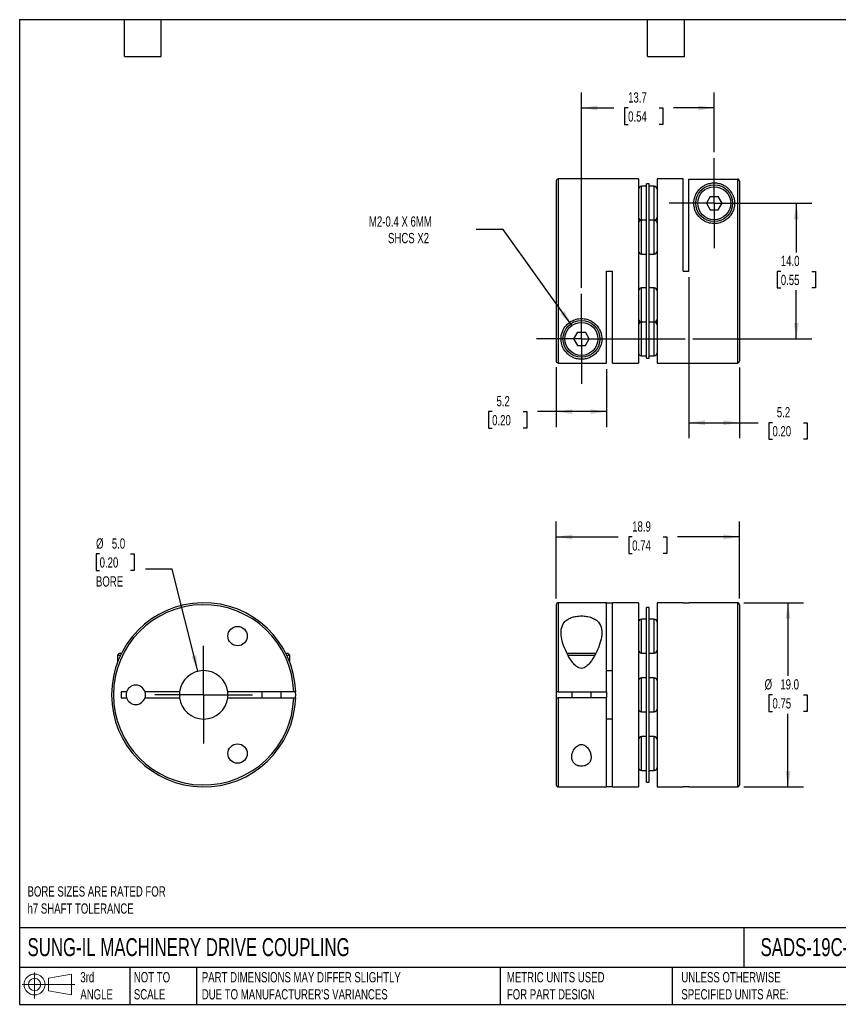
# Model space of a CAD drawing. Header units: millimetres. Extents: x 3 to 137, y 3 to 105.
# Tile 1 of 2: x 3 to 88, y 3 to 105. Entities that reach past the tile are written whole.
import ezdxf

# ---------------------------------------------------------------- set-up
doc = ezdxf.new("R2010")
doc.units = ezdxf.units.MM
doc.header["$LTSCALE"] = 0.5
doc.linetypes.add('SLD-Center', pattern=[19.05, 15.24, -1.27, 1.27, -1.27])
doc.linetypes.add('SLD-Solid', pattern=[0])
doc.layers.add('CENTER', color=40, linetype='SLD-Center')
doc.layers.add('SLD-DEFPOINTS', color=7, linetype='Continuous')
doc.layers.add('DIMENSIONS', color=140, linetype='SLD-Solid', lineweight=25)
doc.layers.add('TEXT', color=140, linetype='SLD-Solid', lineweight=25)
doc.styles.add('SLDTEXTSTYLE0', font='TXT', dxfattribs={"width": 0.7})
doc.dimstyles.new('SLDDIMSTYLE0', dxfattribs={"dimtxt": 1.079004, "dimasz": 1.651, "dimexe": 0, "dimexo": 0.0625, "dimgap": 0.269751, "dimtad": 0, "dimtih": 1, "dimtoh": 1, "dimdec": 1, "dimrnd": 1e-09, "dimzin": 4, "dimdsep": 46, "dimtxsty": 'SLDTEXTSTYLE0', "dimsah": 1, "dimcen": 0.09, "dimadec": 0, "dimazin": 1, "dimtfac": 1, "dimtdec": 1, "dimtofl": 0, "dimtmove": 0, "dimatfit": 3, "dimfxl": 0, "dimfrac": 2, "dimtolj": 1, "dimtzin": 12, "dimarcsym": 0})
doc.dimstyles.new('SLDDIMSTYLE1', dxfattribs={"dimtxt": 1.079004, "dimasz": 1.651, "dimexe": 0, "dimexo": 0.0625, "dimgap": 0.269751, "dimtad": 0, "dimtih": 1, "dimtoh": 1, "dimdec": 1, "dimrnd": 1e-09, "dimzin": 12, "dimdsep": 46, "dimtxsty": 'SLDTEXTSTYLE0', "dimsah": 1, "dimcen": 0.09, "dimadec": 0, "dimazin": 3, "dimtfac": 1, "dimtdec": 1, "dimtofl": 0, "dimtmove": 0, "dimatfit": 3, "dimfxl": 0, "dimfrac": 2, "dimtolj": 1, "dimtzin": 12, "dimarcsym": 0})
doc.dimstyles.new('SLDDIMSTYLE3', dxfattribs={"dimtxt": 1.079004, "dimasz": 1.651, "dimexe": 0, "dimexo": 0.0625, "dimgap": 0.269751, "dimtad": 0, "dimtih": 1, "dimtoh": 1, "dimdec": 1, "dimrnd": 1e-09, "dimzin": 12, "dimdsep": 46, "dimtxsty": 'SLDTEXTSTYLE0', "dimsah": 1, "dimcen": 0, "dimadec": 0, "dimazin": 3, "dimtfac": 1, "dimtdec": 1, "dimtofl": 0, "dimtmove": 0, "dimatfit": 3, "dimfxl": 0, "dimfrac": 2, "dimtolj": 1, "dimtzin": 12, "dimarcsym": 0})
doc.dimstyles.new('SLDDIMSTYLE4', dxfattribs={"dimtxt": 1.079004, "dimasz": 1.651, "dimexe": 0, "dimexo": 0.0625, "dimgap": 0.269751, "dimtad": 0, "dimtih": 1, "dimtoh": 1, "dimdec": 1, "dimrnd": 1e-09, "dimzin": 4, "dimdsep": 46, "dimtxsty": 'SLDTEXTSTYLE0', "dimsah": 1, "dimcen": 0, "dimadec": 0, "dimazin": 1, "dimtfac": 1, "dimtdec": 1, "dimtofl": 0, "dimtmove": 0, "dimatfit": 3, "dimfxl": 0, "dimfrac": 2, "dimtolj": 1, "dimtzin": 12, "dimarcsym": 0})

# ---------------------------------------------------------------- blocks, each defined once
blk = doc.blocks.new('Block11')
at = {"color": 7, "linetype": 'SLD-Solid', "lineweight": 18}
for p, q in [((1.29, 2.66), (1.29, 0)), ((2.74, 2.08), (5.09, 2.52)), ((2.74, 0.8), (2.74, 2.08)), ((5.09, 2.52), (5.09, 0.37)), ((0, 1.44), (5.44, 1.44)), ((2.74, 0.8), (5.09, 0.37))]:
    blk.add_line(p, q, dxfattribs=at)
for radius in [1.08, 0.643]:
    blk.add_circle((1.29, 1.44), radius, dxfattribs=at)
blk = doc.blocks.new('Block12')
at = {"layer": 'SLD-DEFPOINTS'}
blk.add_blockref('Block11', (0, 0), dxfattribs=at)
blk = doc.blocks.new('_D')
at = {"layer": 'DIMENSIONS'}
for p, q in [((77.86, 44.61), (84.02, 44.61)), ((82.43, 44.61), (82.43, 37.07)), ((80.83, 35.11), (80.47, 35.11)), ((80.47, 35.11), (80.47, 33.39)), ((84.04, 35.11), (84.4, 35.11)), ((84.4, 35.11), (84.4, 33.39)), ((80.47, 33.39), (80.83, 33.39)), ((82.43, 25.61), (82.43, 33.15)), ((84.4, 33.39), (84.04, 33.39)), ((77.86, 25.61), (84.02, 25.61))]:
    blk.add_line(p, q, dxfattribs=at)
for points in [[(82.43, 44.61), (82.18, 42.96), (82.69, 42.96)], [(82.43, 25.61), (82.69, 27.26), (82.18, 27.26)]]:
    blk.add_solid(points, dxfattribs=at)
at = {"layer": 'DIMENSIONS', "char_height": 1.058, "attachment_point": 1, "style": 'SLDTEXTSTYLE0'}
for s, insert in [('%%c', (80.02, 36.72)), ('19.0', (81.64, 36.72)), ('0.75', (80.83, 34.76))]:
    blk.add_mtext(s, dxfattribs=dict(at, insert=insert))
blk = doc.blocks.new('_D_1')
at = {"layer": 'DIMENSIONS'}
for p, q in [((58.52, 45.04), (58.52, 52.99)), ((77.42, 45.04), (77.42, 52.99)), ((58.52, 51.4), (64.9, 51.4)), ((66.36, 51.4), (66, 51.4)), ((66, 51.4), (66, 49.69)), ((69.57, 51.4), (69.93, 51.4)), ((69.93, 51.4), (69.93, 49.69)), ((77.42, 51.4), (71.03, 51.4)), ((66, 49.69), (66.36, 49.69)), ((69.93, 49.69), (69.57, 49.69))]:
    blk.add_line(p, q, dxfattribs=at)
for points in [[(58.52, 51.4), (60.17, 51.15), (60.17, 51.66)], [(77.42, 51.4), (75.77, 51.66), (75.77, 51.15)]]:
    blk.add_solid(points, dxfattribs=at)
at = {"layer": 'DIMENSIONS', "char_height": 1.058, "attachment_point": 1, "style": 'SLDTEXTSTYLE0'}
for s, insert in [('18.9', (66.36, 53.01)), ('0.74', (66.36, 51.05))]:
    blk.add_mtext(s, dxfattribs=dict(at, insert=insert))
blk = doc.blocks.new('_D_3')
at = {"layer": 'DIMENSIONS'}
for p, q in [((72.22, 78.2), (72.22, 61.6)), ((77.42, 68.9), (77.42, 61.6)), ((72.22, 63.19), (77.42, 63.19)), ((77.42, 63.19), (79.37, 63.19)), ((80.83, 63.19), (80.47, 63.19)), ((80.47, 63.19), (80.47, 61.48)), ((84.04, 63.19), (84.4, 63.19)), ((84.4, 63.19), (84.4, 61.48)), ((80.47, 61.48), (80.83, 61.48)), ((84.4, 61.48), (84.04, 61.48))]:
    blk.add_line(p, q, dxfattribs=at)
for points in [[(72.22, 63.19), (73.87, 62.94), (73.87, 63.44)], [(77.42, 63.19), (75.77, 63.44), (75.77, 62.94)]]:
    blk.add_solid(points, dxfattribs=at)
at = {"layer": 'DIMENSIONS', "char_height": 1.058, "attachment_point": 1, "style": 'SLDTEXTSTYLE0'}
for s, insert in [('5.2', (81.28, 64.8)), ('0.20', (80.83, 62.84))]:
    blk.add_mtext(s, dxfattribs=dict(at, insert=insert))
blk = doc.blocks.new('_D_4')
at = {"layer": 'DIMENSIONS'}
for p, q in [((58.52, 68.91), (58.52, 62.74)), ((63.72, 68.71), (63.72, 62.74)), ((51.91, 64.33), (51.55, 64.33)), ((51.55, 64.33), (51.55, 62.62)), ((55.11, 64.33), (55.48, 64.33)), ((55.48, 64.33), (55.48, 62.62)), ((58.52, 64.33), (56.58, 64.33)), ((63.72, 64.33), (58.52, 64.33)), ((51.55, 62.62), (51.91, 62.62)), ((55.48, 62.62), (55.11, 62.62))]:
    blk.add_line(p, q, dxfattribs=at)
for points in [[(58.52, 64.33), (60.17, 64.08), (60.17, 64.58)], [(63.72, 64.33), (62.07, 64.58), (62.07, 64.08)]]:
    blk.add_solid(points, dxfattribs=at)
at = {"layer": 'DIMENSIONS', "char_height": 1.058, "attachment_point": 1, "style": 'SLDTEXTSTYLE0'}
for s, insert in [('5.2', (52.36, 65.94)), ('0.20', (51.91, 63.98))]:
    blk.add_mtext(s, dxfattribs=dict(at, insert=insert))
blk = doc.blocks.new('_D_5')
at = {"layer": 'DIMENSIONS'}
for p, q in [((61.12, 77.11), (61.12, 97.26)), ((74.82, 91.11), (74.82, 97.26)), ((61.12, 95.67), (64.47, 95.67)), ((65.94, 95.67), (65.57, 95.67)), ((65.57, 95.67), (65.57, 93.95)), ((69.14, 95.67), (69.51, 95.67)), ((69.51, 95.67), (69.51, 93.95)), ((74.82, 95.67), (70.61, 95.67)), ((65.57, 93.95), (65.94, 93.95)), ((69.51, 93.95), (69.14, 93.95))]:
    blk.add_line(p, q, dxfattribs=at)
for points in [[(61.12, 95.67), (62.77, 95.42), (62.77, 95.92)], [(74.82, 95.67), (73.17, 95.92), (73.17, 95.42)]]:
    blk.add_solid(points, dxfattribs=at)
at = {"layer": 'DIMENSIONS', "char_height": 1.058, "attachment_point": 1, "style": 'SLDTEXTSTYLE0'}
for s, insert in [('13.7', (65.94, 97.28)), ('0.54', (65.94, 95.32))]:
    blk.add_mtext(s, dxfattribs=dict(at, insert=insert))
blk = doc.blocks.new('_D_6')
at = {"layer": 'DIMENSIONS'}
for p, q in [((75.46, 85.84), (84.88, 85.84)), ((83.29, 85.84), (83.29, 80.76)), ((81.69, 78.8), (81.32, 78.8)), ((81.32, 78.8), (81.32, 77.09)), ((84.89, 78.8), (85.26, 78.8)), ((85.26, 78.8), (85.26, 77.09)), ((81.32, 77.09), (81.69, 77.09)), ((83.29, 71.84), (83.29, 76.85)), ((85.26, 77.09), (84.89, 77.09)), ((61.76, 71.84), (71.84, 71.84)), ((72.6, 71.84), (84.88, 71.84))]:
    blk.add_line(p, q, dxfattribs=at)
for points in [[(83.29, 85.84), (83.04, 84.19), (83.54, 84.19)], [(83.29, 71.84), (83.54, 73.49), (83.04, 73.49)]]:
    blk.add_solid(points, dxfattribs=at)
at = {"layer": 'DIMENSIONS', "char_height": 1.058, "attachment_point": 1, "style": 'SLDTEXTSTYLE0'}
for s, insert in [('14.0', (81.69, 80.41)), ('0.55', (81.69, 78.45))]:
    blk.add_mtext(s, dxfattribs=dict(at, insert=insert))
blk = doc.blocks.new('_D_7')
at = {"layer": 'DIMENSIONS'}
for p, q in [((53.05, 83.12), (50.27, 83.12)), ((60.13, 73.22), (53.05, 83.12))]:
    blk.add_line(p, q, dxfattribs=at)
blk.add_solid([(60.13, 73.22), (59.38, 74.71), (58.97, 74.41)], dxfattribs=at)
at = {"layer": 'DIMENSIONS', "attachment_point": 1, "style": 'SLDTEXTSTYLE0'}
for s, insert, char_height in [('M2-0.4 X 6MM', (39.2, 84.48), 1.0583), ('SHCS X2', (41.17, 82.77), 1.058)]:
    blk.add_mtext(s, dxfattribs=dict(at, insert=insert, char_height=char_height))
blk = doc.blocks.new('SW_CENTERMARKSYMBOL_1')
at = {"layer": 'CENTER', "color": 0}
for p, q in [((0, 2.54), (0, 4.64)), ((0, 0), (0, 2.54)), ((-2.54, 0), (-4.64, 0)), ((0, 0), (-2.54, 0)), ((0, 0), (0, -2.54)), ((0, 0), (2.54, 0)), ((2.54, 0), (4.64, 0)), ((0, -2.54), (0, -4.64))]:
    blk.add_line(p, q, dxfattribs=at)
blk = doc.blocks.new('SW_CENTERMARKSYMBOL_2')
at = {"layer": 'CENTER', "color": 0}
for p, q in [((0, 2.54), (0, 4.64)), ((0, 0), (0, 2.54)), ((-2.54, 0), (-4.64, 0)), ((0, 0), (-2.54, 0)), ((0, 0), (0, -2.54)), ((0, 0), (2.54, 0)), ((2.54, 0), (4.64, 0)), ((0, -2.54), (0, -4.64))]:
    blk.add_line(p, q, dxfattribs=at)
blk = doc.blocks.new('_D_8')
at = {"layer": 'DIMENSIONS'}
for p, q in [((11.42, 49.65), (11.06, 49.65)), ((11.06, 49.65), (11.06, 47.93)), ((14.62, 49.65), (14.99, 49.65)), ((14.99, 49.65), (14.99, 47.93)), ((11.06, 47.93), (11.42, 47.93)), ((14.99, 47.93), (14.62, 47.93)), ((18.92, 48.08), (16.14, 48.08)), ((21.55, 37.54), (18.92, 48.08))]:
    blk.add_line(p, q, dxfattribs=at)
blk.add_solid([(21.55, 37.54), (21.39, 39.2), (20.9, 39.08)], dxfattribs=at)
at = {"layer": 'DIMENSIONS', "char_height": 1.058, "attachment_point": 1, "style": 'SLDTEXTSTYLE0'}
for s, insert in [('%%c', (11.05, 51.25)), ('5.0', (12.68, 51.25)), ('0.20', (11.42, 49.3)), ('BORE', (11.04, 47.34))]:
    blk.add_mtext(s, dxfattribs=dict(at, insert=insert))
blk = doc.blocks.new('SW_CENTERMARKSYMBOL_3')
at = {"layer": 'CENTER', "color": 0}
for p, q in [((0, 2.54), (0, 5.04)), ((0, 0), (0, 2.54)), ((-2.54, 0), (-5.04, 0)), ((0, 0), (-2.54, 0)), ((0, 0), (0, -2.54)), ((0, 0), (2.54, 0)), ((2.54, 0), (5.04, 0)), ((0, -2.54), (0, -5.04))]:
    blk.add_line(p, q, dxfattribs=at)

msp = doc.modelspace()

# ---------------------------------------------------------------- linework, layer by layer
for p, q in [((58.52, 88.14), (58.52, 69.54)), ((67.02, 88.34), (58.72, 88.34)), ((58.72, 88.34), (58.72, 69.34)), ((67.02, 88.34), (67.02, 69.34)), ((67.85, 87.59), (67.32, 87.59)), ((67.32, 84.09), (67.32, 87.59)), ((68.1, 87.84), (67.85, 87.84)), ((67.85, 69.84), (67.85, 87.84)), ((68.1, 69.84), (68.1, 87.84)), ((68.62, 87.59), (68.1, 87.59)), ((68.62, 84.09), (68.62, 87.59)), ((71.62, 88.34), (68.92, 88.34)), ((68.92, 88.34), (68.92, 69.34)), ((71.62, 78.84), (71.62, 88.34)), ((72.22, 88.33), (77.22, 88.33)), ((72.22, 78.84), (72.22, 88.33)), ((77.22, 88.33), (77.22, 69.34)), ((77.42, 88.13), (77.42, 69.54)), ((74.42, 86.54), (74.01, 85.84)), ((74.42, 86.54), (75.23, 86.54)), ((75.63, 85.84), (75.23, 86.54)), ((74.01, 85.84), (74.42, 85.14)), ((75.23, 85.14), (75.63, 85.84)), ((74.42, 85.14), (75.23, 85.14)), ((67.85, 84.09), (67.32, 84.09)), ((67.32, 80.59), (67.32, 84.09)), ((68.62, 84.09), (68.1, 84.09)), ((68.62, 80.59), (68.62, 84.09)), ((67.32, 80.59), (67.85, 80.59)), ((68.1, 80.59), (68.62, 80.59)), ((63.72, 78.84), (64.32, 78.84)), ((63.72, 69.34), (63.72, 78.84)), ((64.32, 69.34), (64.32, 78.84)), ((71.62, 78.84), (72.22, 78.84)), ((67.85, 77.09), (67.32, 77.09)), ((67.32, 73.59), (67.32, 77.09)), ((68.62, 77.09), (68.1, 77.09)), ((68.62, 73.59), (68.62, 77.09)), ((67.32, 73.59), (67.85, 73.59)), ((67.32, 70.09), (67.32, 73.59)), ((68.1, 73.59), (68.62, 73.59)), ((68.62, 70.09), (68.62, 73.59)), ((60.72, 72.54), (60.31, 71.84)), ((60.72, 72.54), (61.53, 72.54)), ((61.93, 71.84), (61.53, 72.54)), ((60.31, 71.84), (60.72, 71.14)), ((60.72, 71.14), (61.53, 71.14)), ((61.53, 71.14), (61.93, 71.84)), ((58.72, 69.34), (63.72, 69.34)), ((64.32, 69.34), (67.02, 69.34)), ((67.32, 70.09), (67.85, 70.09)), ((67.85, 69.84), (68.1, 69.84)), ((68.1, 70.09), (68.62, 70.09)), ((68.92, 69.34), (77.22, 69.34)), ((58.52, 44.41), (58.52, 35.41)), ((63.72, 44.61), (58.72, 44.61)), ((58.72, 44.61), (58.72, 35.41)), ((63.72, 44.61), (64.32, 44.61)), ((63.72, 35.41), (63.72, 44.61)), ((67.02, 44.61), (64.32, 44.61)), ((64.32, 25.61), (64.32, 44.61)), ((67.02, 44.61), (67.02, 25.61)), ((68.1, 44.11), (67.85, 44.11)), ((67.85, 35.11), (67.85, 44.11)), ((68.1, 35.11), (68.1, 44.11)), ((71.62, 44.61), (68.92, 44.61)), ((68.92, 44.61), (68.92, 25.61)), ((71.62, 44.61), (72.22, 44.61)), ((77.22, 44.61), (72.22, 44.61)), ((77.22, 44.61), (77.22, 25.61)), ((77.42, 44.41), (77.42, 25.81)), ((67.85, 42.92), (67.32, 42.92)), ((67.32, 41.17), (67.32, 42.92)), ((68.62, 42.92), (68.1, 42.92)), ((68.62, 41.17), (68.62, 42.92)), ((67.32, 39.42), (67.32, 41.17)), ((68.62, 39.42), (68.62, 41.17)), ((13.45, 39.41), (13.25, 39.21)), ((13.25, 39.21), (13.25, 38.43)), ((13.25, 39.21), (13.58, 39.21)), ((13.45, 39.41), (13.68, 39.41)), ((30.62, 39.41), (30.85, 39.41)), ((30.72, 39.21), (31.05, 39.21)), ((31.05, 39.21), (30.85, 39.41)), ((31.05, 38.43), (31.05, 39.21)), ((59.62, 39.41), (62.63, 39.41)), ((59.72, 39.21), (62.52, 39.21)), ((67.32, 39.42), (67.85, 39.42)), ((68.1, 39.42), (68.62, 39.42)), ((63.72, 37.61), (64.32, 37.61)), ((67.85, 36.86), (67.32, 36.86)), ((67.32, 35.11), (67.32, 36.86)), ((68.62, 36.86), (68.1, 36.86)), ((68.62, 35.11), (68.62, 36.86)), ((14.2, 35.41), (13.65, 35.41)), ((13.65, 35.41), (13.65, 34.81)), ((13.65, 34.81), (14.2, 34.81)), ((19.67, 35.41), (16.1, 35.41)), ((16.1, 34.81), (19.67, 34.81)), ((31.44, 35.41), (24.63, 35.41)), ((24.63, 34.81), (31.44, 34.81)), ((28.15, 35.41), (28.15, 34.81)), ((30.15, 34.81), (30.15, 35.41)), ((58.52, 35.41), (58.52, 34.81)), ((58.52, 34.81), (58.52, 25.81)), ((58.72, 35.41), (63.72, 35.41)), ((63.72, 34.81), (58.72, 34.81)), ((58.72, 34.81), (58.72, 25.61)), ((60.12, 35.41), (60.12, 34.81)), ((62.12, 34.81), (62.12, 35.41)), ((63.72, 35.41), (63.72, 34.81)), ((63.72, 25.61), (63.72, 34.81)), ((67.32, 33.36), (67.32, 35.11)), ((67.85, 26.11), (67.85, 35.11)), ((68.1, 26.11), (68.1, 35.11)), ((68.62, 33.36), (68.62, 35.11)), ((64.32, 32.61), (63.72, 32.61)), ((67.32, 33.36), (67.85, 33.36)), ((68.1, 33.36), (68.62, 33.36)), ((67.85, 30.8), (67.32, 30.8)), ((67.32, 29.05), (67.32, 30.8)), ((68.62, 30.8), (68.1, 30.8)), ((68.62, 29.05), (68.62, 30.8)), ((67.32, 27.3), (67.32, 29.05)), ((68.62, 27.3), (68.62, 29.05)), ((67.32, 27.3), (67.85, 27.3)), ((68.1, 27.3), (68.62, 27.3)), ((58.72, 25.61), (63.72, 25.61)), ((64.32, 25.61), (63.72, 25.61)), ((64.32, 25.61), (67.02, 25.61)), ((67.85, 26.11), (68.1, 26.11)), ((68.92, 25.61), (71.62, 25.61)), ((72.22, 25.61), (71.62, 25.61)), ((72.22, 25.61), (77.22, 25.61))]:
    msp.add_line(p, q)
at = {"flags": 128}
msp.add_lwpolyline([(31.64, 34.81), (31.65, 35.11), (31.64, 35.41)], dxfattribs=at)
for centre, radius in [((74.82, 85.84), 1.9), ((74.82, 85.84), 1.7), ((61.12, 71.84), 1.9), ((61.12, 71.84), 1.7), ((25.65, 41.17), 1), ((25.65, 29.05), 1)]:
    msp.add_circle(centre, radius)
for centre, radius, start, end in [((58.72, 88.14), 0.2, 90, 180), ((67.32, 87.29), 0.3, 90, 180), ((68.62, 87.29), 0.3, 0, 90), ((67.32, 84.39), 0.3, 180, 270), ((68.62, 84.39), 0.3, 270, 0), ((67.32, 83.79), 0.3, 90, 180), ((68.62, 83.79), 0.3, 0, 90), ((67.32, 80.89), 0.3, 180, 270), ((68.62, 80.89), 0.3, 270, 0), ((67.32, 76.79), 0.3, 90, 180), ((68.62, 76.79), 0.3, 0, 90), ((67.32, 73.89), 0.3, 180, 270), ((67.32, 73.29), 0.3, 90, 180), ((68.62, 73.89), 0.3, 270, 0), ((68.62, 73.29), 0.3, 0, 90), ((67.32, 70.39), 0.3, 180, 270), ((68.62, 70.39), 0.3, 270, 0), ((77.22, 69.54), 0.2, 270, 0), ((22.15, 35.11), 9.5, 1.8096, 358.1904), ((22.15, 35.11), 9.3, 1.8486, 358.1514), ((58.72, 44.41), 0.2, 90, 180), ((77.22, 44.41), 0.2, 0, 90), ((67.32, 42.62), 0.3, 90, 180), ((68.62, 42.62), 0.3, 0, 90), ((67.32, 39.72), 0.3, 180, 270), ((68.62, 39.72), 0.3, 270, 0), ((22.15, 35.11), 2.5, 6.8921, 173.1079), ((67.32, 36.56), 0.3, 90, 180), ((68.62, 36.56), 0.3, 0, 90), ((15.15, 35.11), 1, 17.4576, 162.5424), ((15.15, 35.11), 1, 162.5424, 197.4576), ((15.15, 35.11), 1, 197.4576, 342.5424), ((15.15, 35.11), 1, 342.5424, 17.4576), ((22.15, 35.11), 2.5, 173.1079, 186.8921), ((22.15, 35.11), 2.5, 186.8921, 353.1079), ((22.15, 35.11), 2.5, 353.1079, 6.8921), ((67.32, 33.66), 0.3, 180, 270), ((68.62, 33.66), 0.3, 270, 0), ((67.32, 30.5), 0.3, 90, 180), ((68.62, 30.5), 0.3, 0, 90), ((67.32, 27.6), 0.3, 180, 270), ((68.62, 27.6), 0.3, 270, 0), ((58.72, 25.81), 0.2, 180, 270), ((77.22, 25.81), 0.2, 270, 0)]:
    msp.add_arc(centre, radius, start, end)
for points, knots in [([(72.72, 85.84), (72.72, 85.71), (72.73, 85.58), (72.78, 85.32), (72.82, 85.18), (72.98, 84.78), (73.16, 84.51), (73.53, 84.17), (73.67, 84.07), (73.98, 83.9), (74.16, 83.84), (74.51, 83.75), (74.7, 83.73), (75.07, 83.74), (75.25, 83.77), (75.6, 83.88), (75.77, 83.95), (76.07, 84.14), (76.2, 84.24), (76.43, 84.48), (76.53, 84.61), (76.69, 84.87), (76.75, 85), (76.85, 85.27), (76.88, 85.4), (76.92, 85.66), (76.93, 85.79), (76.91, 86.16), (76.86, 86.39), (76.7, 86.8), (76.59, 86.99), (76.39, 87.24), (76.32, 87.31), (76.16, 87.46), (76.07, 87.53), (75.89, 87.65), (75.79, 87.71), (75.56, 87.81), (75.44, 87.85), (75.21, 87.9), (75.13, 87.92), (74.95, 87.93), (74.86, 87.94), (74.67, 87.93), (74.58, 87.92), (74.42, 87.9), (74.34, 87.88), (74.13, 87.83), (74.01, 87.78), (73.8, 87.67), (73.7, 87.61), (73.43, 87.42), (73.28, 87.27), (73.02, 86.93), (72.91, 86.74), (72.77, 86.32), (72.72, 86.09), (72.72, 85.84)], [0, 0, 0, 0, 0.03125, 0.03125, 0.0625, 0.0625, 0.125, 0.125, 0.15625, 0.15625, 0.1875, 0.1875, 0.21875, 0.21875, 0.25, 0.25, 0.28125, 0.28125, 0.3125, 0.3125, 0.34375, 0.34375, 0.375, 0.375, 0.40625, 0.40625, 0.4375, 0.4375, 0.5, 0.5, 0.5625, 0.5625, 0.59375, 0.59375, 0.625, 0.625, 0.65625, 0.65625, 0.6875, 0.6875, 0.703125, 0.703125, 0.71875, 0.71875, 0.734375, 0.734375, 0.75, 0.75, 0.78125, 0.78125, 0.8125, 0.8125, 0.875, 0.875, 0.9375, 0.9375, 1, 1, 1, 1]), ([(77.42, 88.13), (77.42, 88.18), (77.4, 88.24), (77.33, 88.31), (77.28, 88.33), (77.22, 88.33)], [0, 0, 0, 0, 0.5, 0.5, 1, 1, 1, 1]), ([(61.12, 69.74), (61.31, 69.74), (61.48, 69.76), (61.77, 69.83), (61.89, 69.88), (62.23, 70.03), (62.41, 70.16), (62.72, 70.46), (62.85, 70.62), (63.06, 71), (63.14, 71.21), (63.23, 71.67), (63.24, 71.92), (63.15, 72.45), (63.05, 72.72), (62.8, 73.11), (62.7, 73.24), (62.46, 73.47), (62.32, 73.57), (62.01, 73.75), (61.84, 73.82), (61.49, 73.91), (61.3, 73.94), (60.93, 73.94), (60.75, 73.91), (60.39, 73.81), (60.23, 73.74), (59.92, 73.57), (59.78, 73.46), (59.54, 73.23), (59.44, 73.1), (59.19, 72.72), (59.09, 72.44), (59.01, 71.92), (59.02, 71.67), (59.1, 71.21), (59.18, 71), (59.4, 70.62), (59.53, 70.45), (59.76, 70.24), (59.84, 70.17), (60.03, 70.04), (60.13, 69.98), (60.35, 69.88), (60.47, 69.83), (60.69, 69.78), (60.77, 69.77), (60.94, 69.74), (61.03, 69.74), (61.12, 69.74)], [0, 0, 0, 0, 0.03125, 0.03125, 0.0625, 0.0625, 0.125, 0.125, 0.1875, 0.1875, 0.25, 0.25, 0.3125, 0.3125, 0.375, 0.375, 0.40625, 0.40625, 0.4375, 0.4375, 0.46875, 0.46875, 0.5, 0.5, 0.53125, 0.53125, 0.5625, 0.5625, 0.59375, 0.59375, 0.625, 0.625, 0.6875, 0.6875, 0.75, 0.75, 0.8125, 0.8125, 0.875, 0.875, 0.90625, 0.90625, 0.9375, 0.9375, 0.96875, 0.96875, 0.984375, 0.984375, 1, 1, 1, 1]), ([(58.72, 69.34), (58.67, 69.34), (58.62, 69.36), (58.54, 69.44), (58.52, 69.49), (58.52, 69.54)], [0, 0, 0, 0, 0.5, 0.5, 1, 1, 1, 1]), ([(61.12, 37.84), (61.31, 37.84), (61.48, 37.92), (61.77, 38.15), (61.89, 38.28), (62.23, 38.7), (62.41, 39), (62.72, 39.6), (62.85, 39.9), (63.06, 40.5), (63.14, 40.79), (63.23, 41.36), (63.24, 41.64), (63.15, 42.15), (63.05, 42.39), (62.8, 42.69), (62.7, 42.79), (62.46, 42.95), (62.32, 43.02), (62.01, 43.13), (61.84, 43.18), (61.49, 43.23), (61.3, 43.25), (60.93, 43.25), (60.75, 43.23), (60.39, 43.17), (60.23, 43.13), (59.92, 43.02), (59.78, 42.94), (59.54, 42.78), (59.44, 42.69), (59.19, 42.38), (59.09, 42.14), (59.01, 41.63), (59.02, 41.35), (59.1, 40.78), (59.18, 40.49), (59.4, 39.89), (59.53, 39.59), (59.76, 39.15), (59.84, 39), (60.03, 38.7), (60.13, 38.56), (60.35, 38.28), (60.47, 38.15), (60.69, 37.98), (60.77, 37.93), (60.94, 37.86), (61.03, 37.84), (61.12, 37.84)], [0, 0, 0, 0, 0.03125, 0.03125, 0.0625, 0.0625, 0.125, 0.125, 0.1875, 0.1875, 0.25, 0.25, 0.3125, 0.3125, 0.375, 0.375, 0.40625, 0.40625, 0.4375, 0.4375, 0.46875, 0.46875, 0.5, 0.5, 0.53125, 0.53125, 0.5625, 0.5625, 0.59375, 0.59375, 0.625, 0.625, 0.6875, 0.6875, 0.75, 0.75, 0.8125, 0.8125, 0.875, 0.875, 0.90625, 0.90625, 0.9375, 0.9375, 0.96875, 0.96875, 0.984375, 0.984375, 1, 1, 1, 1]), ([(31.64, 35.41), (31.64, 35.41), (31.62, 35.41), (31.55, 35.41), (31.5, 35.41), (31.44, 35.41)], [0, 0, 0, 0, 0.5, 0.5, 1, 1, 1, 1]), ([(31.44, 34.81), (31.5, 34.81), (31.55, 34.81), (31.62, 34.81), (31.64, 34.81), (31.64, 34.81)], [0, 0, 0, 0, 0.5, 0.5, 1, 1, 1, 1]), ([(58.72, 35.41), (58.67, 35.41), (58.62, 35.41), (58.54, 35.41), (58.52, 35.41), (58.52, 35.41)], [0, 0, 0, 0, 0.5, 0.5, 1, 1, 1, 1]), ([(58.52, 34.81), (58.52, 34.81), (58.54, 34.81), (58.62, 34.81), (58.67, 34.81), (58.72, 34.81)], [0, 0, 0, 0, 0.5, 0.5, 1, 1, 1, 1]), ([(61.12, 29.99), (60.95, 29.99), (60.8, 29.92), (60.55, 29.73), (60.45, 29.62), (60.3, 29.38), (60.24, 29.26), (60.16, 29.01), (60.13, 28.88), (60.12, 28.64), (60.13, 28.52), (60.19, 28.29), (60.25, 28.18), (60.41, 27.99), (60.52, 27.9), (60.79, 27.78), (60.96, 27.74), (61.29, 27.74), (61.45, 27.78), (61.73, 27.9), (61.84, 27.99), (62, 28.18), (62.05, 28.29), (62.12, 28.52), (62.13, 28.64), (62.11, 28.89), (62.09, 29.01), (62, 29.26), (61.94, 29.38), (61.79, 29.62), (61.69, 29.73), (61.51, 29.87), (61.44, 29.91), (61.29, 29.97), (61.21, 29.99), (61.12, 29.99)], [0, 0, 0, 0, 0.0625, 0.0625, 0.125, 0.125, 0.1875, 0.1875, 0.25, 0.25, 0.3125, 0.3125, 0.375, 0.375, 0.4375, 0.4375, 0.5, 0.5, 0.5625, 0.5625, 0.625, 0.625, 0.6875, 0.6875, 0.75, 0.75, 0.8125, 0.8125, 0.875, 0.875, 0.9375, 0.9375, 0.96875, 0.96875, 1, 1, 1, 1])]:
    msp.add_open_spline(points, degree=3, knots=knots)
at = {"layer": 'TEXT'}
for p, q in [((3.17, 104.78), (136.52, 104.78)), ((3.17, 104.78), (3.17, 3.17)), ((13.97, 100.97), (13.97, 104.78)), ((17.78, 100.97), (17.78, 104.78)), ((67.94, 100.97), (67.94, 104.78)), ((71.75, 100.97), (71.75, 104.78)), ((13.97, 100.97), (17.78, 100.97)), ((67.94, 100.97), (71.75, 100.97)), ((136.52, 11.06), (3.17, 11.06)), ((77.88, 11.06), (77.88, 6.98)), ((136.52, 6.98), (3.17, 6.98)), ((14.52, 6.98), (14.52, 3.17)), ((21.42, 6.98), (21.42, 3.17)), ((52.74, 6.98), (52.74, 3.17)), ((70.5, 6.98), (70.5, 3.17)), ((3.17, 3.17), (136.52, 3.17))]:
    msp.add_line(p, q, dxfattribs=at)

# ---------------------------------------------------------------- block references
at = {"layer": 'CENTER'}
for name, p in [('SW_CENTERMARKSYMBOL_2', (74.82, 85.84)), ('SW_CENTERMARKSYMBOL_1', (61.12, 71.84)), ('SW_CENTERMARKSYMBOL_3', (22.15, 35.11))]:
    msp.add_blockref(name, p, dxfattribs=at)
at = {"layer": 'SLD-DEFPOINTS'}
msp.add_blockref('Block12', (3.42, 3.78), dxfattribs=at)

# ---------------------------------------------------------------- texts
at = {"layer": 'TEXT', "attachment_point": 1, "style": 'SLDTEXTSTYLE0'}
for s, insert, char_height in [('BORE SIZES ARE RATED FOR^Jh7 SHAFT TOLERANCE', (3.98, 15.35), 1.0583), ('SUNG-IL MACHINERY DRIVE COUPLING', (3.98, 10), 1.8521), ('SADS-19C-5-6.35', (79.6, 10), 1.8521), ('3rd^JANGLE', (9.43, 6.5), 1.058), ('NOT TO^JSCALE', (14.95, 6.5), 1.0583), ("PART DIMENSIONS MAY DIFFER SLIGHTLY ^JDUE TO MANUFACTURER'S VARIANCES", (21.96, 6.5), 1.0583), ('METRIC UNITS USED ^JFOR PART DESIGN', (53.43, 6.5), 1.0583), ('UNLESS OTHERWISE ^JSPECIFIED UNITS ARE:', (71.43, 6.5), 1.0583)]:
    msp.add_mtext(s, dxfattribs=dict(at, insert=insert, char_height=char_height))

# ---------------------------------------------------------------- dimensions: what is measured, and where the dimension line sits
at = {"layer": 'DIMENSIONS'}
for base, p1, p2, picture, middle in [((74.82, 95.67), (61.12, 76.48), (74.82, 90.48), '_D_5', (67.54, 95.67)), ((77.42, 63.19), (72.22, 78.84), (77.42, 69.54), '_D_3', (82.43, 63.19)), ((58.52, 64.33), (63.72, 69.34), (58.52, 69.54), '_D_4', (53.51, 64.33)), ((58.52, 51.4), (77.42, 44.41), (58.52, 44.41), '_D_1', (67.97, 51.4))]:
    dim = msp.add_linear_dim(base=base, p1=p1, p2=p2, dimstyle='SLDDIMSTYLE1', dxfattribs=at)
    dim.commit()
    dim.dimension.update_dxf_attribs({"geometry": picture, "text_midpoint": middle, "dimtype": 160})
dim = msp.add_linear_dim(base=(83.29, 71.84), p1=(74.82, 85.84), p2=(61.12, 71.84), angle=90, dimstyle='SLDDIMSTYLE0', dxfattribs=at)
dim.commit()
dim.dimension.update_dxf_attribs({"geometry": '_D_6', "text_midpoint": (83.29, 78.8), "dimtype": 160})
dim = msp.add_diameter_dim_2p(p1=(62.11, 70.45), p2=(60.13, 73.22), text='M2-0.4 X 6MM\\PSHCS X2', dimstyle='SLDDIMSTYLE3', override={"dimpost": '<>'}, dxfattribs=at)
dim.commit()
dim.dimension.update_dxf_attribs({"geometry": '_D_7', "text_midpoint": (44.34, 83.12), "dimtype": 163})
dim = msp.add_diameter_dim_2p(p1=(22.75, 32.68), p2=(21.55, 37.54), text='<>\\PBORE', dimstyle='SLDDIMSTYLE4', dxfattribs=at)
dim.commit()
dim.dimension.update_dxf_attribs({"geometry": '_D_8', "text_midpoint": (13.02, 48.64), "dimtype": 163})
dim = msp.add_linear_dim(base=(82.43, 25.61), p1=(77.22, 44.61), p2=(77.22, 25.61), angle=90, text='%%c<>', dimstyle='SLDDIMSTYLE0', dxfattribs=at)
dim.commit()
dim.dimension.update_dxf_attribs({"geometry": '_D', "text_midpoint": (82.43, 35.11), "dimtype": 160})

doc.saveas('drawing.dxf')
